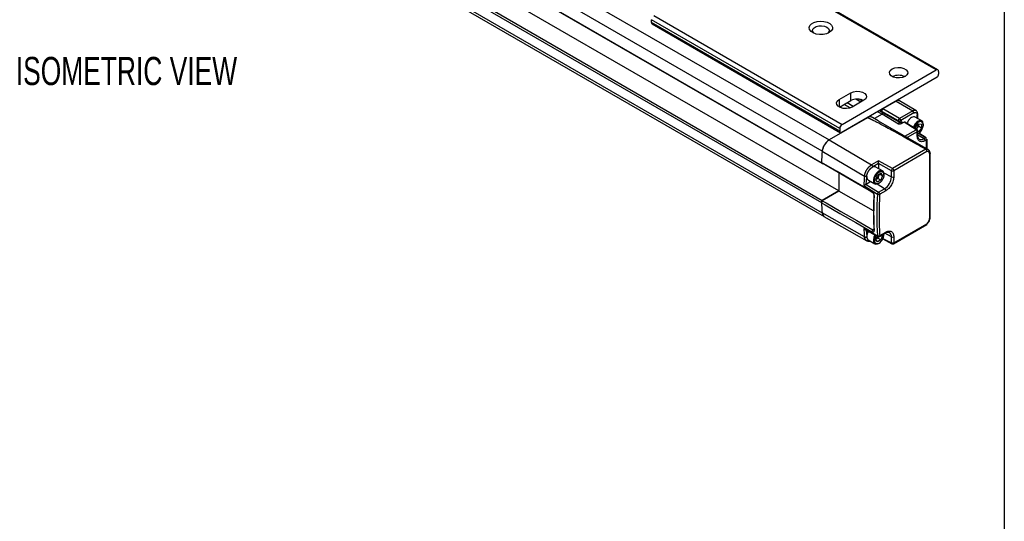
# Model space of a CAD drawing. Header units: millimetres. Extents: x 16 to 683, y 16 to 524.
# Tile 15 of 18: x 498 to 683, y 295 to 389. Entities that reach past the tile are written whole.
import ezdxf

# ---------------------------------------------------------------- set-up
doc = ezdxf.new("R2010")
doc.units = ezdxf.units.MM
doc.header["$LTSCALE"] = 2.5
doc.layers.add('DIMENSIONS', color=140, linetype='Continuous', lineweight=25)
doc.layers.add('TEXT', color=140, linetype='Continuous', lineweight=25)
doc.styles.add('SLDTEXTSTYLE0', font='TXT', dxfattribs={"width": 0.7})

msp = doc.modelspace()

# ---------------------------------------------------------------- linework, layer by layer
for p, q in [((526.012, 438.197), (649.756, 366.761)), ((648.438, 364.644), (524.695, 436.079)), ((648.271, 362.474), (524.527, 433.91)), ((648.447, 362.306), (524.703, 433.742)), ((651.525, 357.193), (527.781, 428.629)), ((524.527, 426.48), (648.271, 355.044)), ((524.703, 426.852), (648.447, 355.416)), ((524.695, 424.505), (648.438, 353.069)), ((525.075, 423.815), (648.818, 352.379)), ((669.843, 379.889), (634.488, 400.299)), ((670.155, 379.919), (634.8, 400.33)), ((616.81, 390.094), (652.165, 369.683)), ((651.723, 368.918), (616.368, 389.328)), ((616.368, 388.818), (616.368, 389.328)), ((651.723, 368.408), (616.368, 388.818)), ((616.498, 388.532), (651.853, 368.121)), ((652.165, 369.683), (669.843, 379.889)), ((670.285, 379.633), (670.285, 379.123)), ((670.036, 378.52), (651.973, 368.092)), ((661.888, 378.749), (661.888, 378.527)), ((651.613, 374.339), (653.823, 375.615)), ((653.823, 374.135), (653.823, 375.615)), ((651.613, 374.339), (651.613, 372.936)), ((651.681, 372.899), (653.823, 374.135)), ((654.261, 373.062), (653.112, 373.725)), ((656.253, 374.212), (654.044, 372.936)), ((655.674, 373.878), (654.749, 374.412)), ((655.987, 374.058), (655.386, 374.405)), ((656.107, 374.128), (655.741, 374.339)), ((662.33, 374.02), (659.833, 372.579)), ((662.33, 374.02), (659.833, 372.579)), ((662.33, 374.02), (662.286, 374.046)), ((662.33, 374.02), (665.426, 372.202)), ((662.955, 374.082), (662.652, 374.257)), ((666.035, 372.26), (662.959, 374.08)), ((653.666, 372.771), (652.563, 373.408)), ((659.674, 371.568), (658.834, 372.053)), ((659.79, 371.863), (659.147, 372.234)), ((659.64, 372.088), (659.267, 372.303)), ((659.79, 371.863), (659.64, 372.088)), ((662.759, 370.33), (659.64, 372.088)), ((659.79, 371.863), (659.64, 372.088)), ((659.789, 372.604), (659.833, 372.579)), ((662.909, 370.105), (659.79, 371.863)), ((662.928, 370.761), (659.833, 372.579)), ((665.426, 372.202), (662.928, 370.761)), ((665.645, 371.821), (663.193, 370.405)), ((656.916, 370.895), (649.751, 366.759)), ((656.916, 370.895), (656.872, 370.921)), ((657.854, 370.988), (657.421, 371.238)), ((658.922, 370.371), (657.854, 370.988)), ((659.674, 371.568), (658.261, 370.753)), ((658.969, 370.34), (668.318, 364.944)), ((662.77, 369.75), (659.674, 371.568)), ((662.759, 370.33), (662.909, 370.105)), ((663.193, 370.405), (663.321, 370.214)), ((663.81, 370.096), (663.333, 369.821)), ((666.073, 368.672), (663.81, 370.096)), ((666.237, 368.682), (663.961, 370.115)), ((667.132, 370.32), (665.906, 371.028)), ((665.98, 369.103), (666.535, 369.786)), ((666.28, 370.812), (666.28, 371.453)), ((666.372, 370.759), (666.372, 371.581)), ((666.506, 369.689), (666.497, 369.775)), ((666.535, 369.786), (667.084, 369.727)), ((651.723, 368.918), (651.723, 368.408)), ((663.966, 367.456), (666.073, 368.672)), ((666.292, 368.29), (664.406, 367.202)), ((665.977, 368.846), (665.98, 369.103)), ((666.225, 368.977), (666.07, 368.787)), ((666.503, 369.318), (666.225, 368.977)), ((666.292, 367.48), (666.292, 368.29)), ((666.522, 368.304), (666.366, 368.394)), ((666.383, 367.607), (666.383, 368.418)), ((666.522, 368.304), (666.383, 368.319)), ((666.383, 367.929), (666.429, 367.954)), ((666.429, 367.954), (666.529, 368.012)), ((667.813, 367.157), (666.488, 367.988)), ((666.506, 369.689), (666.503, 369.318)), ((667.077, 368.987), (666.503, 369.318)), ((666.507, 369.751), (666.506, 369.689)), ((667.077, 368.987), (666.522, 368.304)), ((667.971, 367.171), (666.574, 368.048)), ((667.084, 369.727), (667.077, 368.987)), ((667.423, 369.562), (667.423, 369.676)), ((649.751, 366.759), (657.7, 362.081)), ((666.383, 367.729), (667.553, 367.007)), ((667.553, 367.007), (667.813, 367.157)), ((668.026, 366.779), (667.766, 366.628)), ((668.026, 365.112), (668.026, 366.779)), ((668.117, 365.059), (668.117, 366.906)), ((648.434, 364.641), (656.381, 359.961)), ((667.919, 364.997), (661.64, 361.37)), ((668.096, 364.589), (661.86, 360.988)), ((668.402, 364.885), (668.318, 364.944)), ((668.705, 352.237), (668.705, 364.225)), ((648.271, 362.551), (648.447, 362.383)), ((648.447, 362.306), (648.271, 362.474)), ((658.988, 362.824), (657.7, 362.081)), ((661.64, 361.37), (658.988, 362.824)), ((668.613, 352.109), (668.613, 364.098)), ((648.447, 362.306), (648.513, 362.344)), ((651.525, 360.593), (651.525, 357.193)), ((651.569, 360.567), (651.569, 357.142)), ((658.993, 362.318), (657.919, 361.699)), ((659.73, 360.944), (658.503, 361.652)), ((661.425, 360.984), (658.993, 362.318)), ((658.993, 362.318), (658.993, 361.369)), ((659.984, 360.59), (661.425, 359.814)), ((661.425, 359.814), (661.425, 360.984)), ((661.86, 360.988), (661.86, 359.819)), ((657.587, 358.934), (656.699, 358.421)), ((657.097, 359.217), (658.323, 358.509)), ((658.488, 359.301), (658.807, 360.123)), ((658.807, 358.847), (658.488, 359.301)), ((658.551, 359.363), (658.501, 359.334)), ((658.87, 359.547), (658.551, 359.363)), ((658.807, 360.123), (659.445, 360.491)), ((659.445, 359.215), (658.807, 358.847)), ((659.03, 359.958), (658.87, 359.547)), ((659.445, 359.215), (658.87, 359.547)), ((659.177, 360.336), (659.03, 359.958)), ((659.764, 360.037), (659.211, 360.356)), ((659.445, 360.491), (659.764, 360.037)), ((659.764, 360.037), (659.445, 359.215)), ((660.021, 360.186), (660.021, 360.301)), ((651.525, 357.193), (648.447, 355.416)), ((651.569, 357.142), (648.447, 355.34)), ((658.055, 353.424), (651.569, 357.142)), ((656.24, 358.185), (658.797, 356.597)), ((656.699, 358.421), (656.68, 358.411)), ((656.68, 358.411), (659.025, 356.956)), ((657.947, 356.857), (657.772, 357.025)), ((660.15, 357.605), (658.757, 358.466)), ((659.025, 356.956), (660.15, 357.605)), ((659.027, 358.578), (659.126, 358.636)), ((660.363, 357.227), (659.238, 356.577)), ((648.271, 355.044), (648.447, 355.416)), ((648.447, 355.34), (648.271, 354.968)), ((658.137, 356.457), (658.182, 356.241)), ((656.381, 348.552), (648.434, 353.066)), ((648.765, 352.404), (656.819, 347.827)), ((658.797, 348.786), (656.24, 350.166)), ((656.455, 349.961), (658.87, 348.657)), ((656.71, 349.824), (656.808, 348.711)), ((657.947, 349.891), (657.772, 349.519)), ((657.947, 349.891), (658.137, 350.001)), ((658.182, 349.759), (658.137, 350.002)), ((659.238, 348.805), (660.363, 349.455)), ((661.795, 347.278), (668.077, 350.905)), ((661.86, 347.421), (668.096, 351.022)), ((656.753, 347.864), (656.837, 347.831)), ((657.079, 348), (658.323, 347.281)), ((658.488, 348.073), (658.741, 348.727)), ((658.807, 347.62), (658.488, 348.073)), ((658.551, 348.135), (658.501, 348.106)), ((658.87, 348.32), (658.551, 348.135)), ((659.445, 347.988), (658.807, 347.62)), ((658.989, 348.626), (658.87, 348.32)), ((659.445, 347.988), (658.87, 348.32)), ((659.173, 348.662), (660.299, 349.312)), ((659.764, 348.81), (659.445, 347.988)), ((659.764, 348.81), (659.596, 348.907)), ((659.667, 348.947), (659.764, 348.81)), ((659.798, 348.168), (661.492, 347.273)), ((659.837, 348.256), (661.425, 347.417)), ((660.021, 349.073), (660.019, 349.15)), ((660.021, 348.958), (660.021, 349.073)), ((661.425, 348.587), (660.192, 349.251)), ((661.425, 347.417), (661.425, 348.587)), ((661.86, 348.591), (661.86, 347.421)), ((659.027, 347.351), (659.126, 347.408))]:
    msp.add_line(p, q)
at = {"flags": 128}
for points in [[(649.735, 386.905), (649.21, 386.681), (648.595, 386.557), (647.943, 386.543), (647.313, 386.64), (646.761, 386.84), (646.336, 387.126), (646.075, 387.471), (646.002, 387.845), (646.123, 388.215), (646.428, 388.547), (646.889, 388.814), (647.465, 388.989), (648.106, 389.059), (648.754, 389.017), (649.352, 388.867), (649.846, 388.621), (650.193, 388.302), (650.362, 387.939), (650.337, 387.563), (650.122, 387.207), (649.735, 386.905)], [(646.899, 386.777), (646.772, 386.906), (646.631, 387.209), (646.679, 387.521), (646.908, 387.805), (647.292, 388.026), (647.783, 388.158), (648.324, 388.186), (648.848, 388.105), (649.293, 387.925)], [(649.293, 387.925), (649.604, 387.668), (649.744, 387.366), (649.697, 387.054), (649.477, 386.777)], [(661.557, 380.08), (662.046, 380.278), (662.622, 380.367), (663.217, 380.337), (663.758, 380.191), (664.18, 379.947), (664.432, 379.635), (664.484, 379.292), (664.33, 378.959), (663.987, 378.677), (663.498, 378.479), (662.922, 378.39), (662.327, 378.42), (661.786, 378.565), (661.364, 378.809), (661.112, 379.121), (661.06, 379.465), (661.214, 379.798), (661.557, 380.08)], [(653.823, 375.615), (654.312, 375.813), (654.888, 375.902), (655.483, 375.872), (656.024, 375.726), (656.446, 375.483), (656.698, 375.17), (656.75, 374.827), (656.596, 374.494), (656.253, 374.212)], [(654.044, 372.936), (653.555, 372.739), (652.978, 372.649), (652.383, 372.679), (651.842, 372.825), (651.42, 373.069), (651.168, 373.381), (651.116, 373.724), (651.271, 374.057), (651.613, 374.339)], [(666.383, 367.961), (666.528, 368.012), (666.871, 368.288), (667.161, 368.68), (667.355, 369.127), (667.423, 369.562), (667.355, 369.918), (667.161, 370.141), (666.871, 370.197), (666.528, 370.078), (666.528, 370.078)], [(667.423, 369.676), (667.419, 369.78), (667.319, 370.128), (667.099, 370.338), (666.788, 370.381), (666.429, 370.251)], [(657.772, 357.025), (657.072, 357.432), (654.271, 359.061), (651.271, 360.806), (648.271, 362.551)], [(657.947, 356.857), (657.247, 357.264), (654.446, 358.893), (651.447, 360.638), (648.447, 362.383)], [(659.026, 360.875), (658.667, 360.59), (658.357, 360.188), (658.136, 359.725), (658.036, 359.261), (658.07, 358.86), (658.233, 358.576), (658.503, 358.448), (658.844, 358.492), (659.027, 358.578)], [(660.021, 360.301), (660.017, 360.404), (659.917, 360.752), (659.696, 360.962), (659.386, 361.005), (659.026, 360.875)], [(648.271, 354.968), (648.971, 354.566), (651.772, 352.96), (654.772, 351.239), (657.772, 349.519)], [(648.447, 355.34), (649.147, 354.938), (651.948, 353.332), (654.948, 351.612), (657.947, 349.891)], [(658.345, 348.942), (658.136, 348.497), (658.036, 348.033), (658.07, 347.633), (658.233, 347.349), (658.503, 347.221), (658.844, 347.265), (659.027, 347.351)]]:
    msp.add_lwpolyline(points, dxfattribs=at)
for centre, radius, start, end in [((616.679, 388.786), 0.313, 174.17954, 234.50828), ((670.016, 379.677), 0.273, 350.78596, 129.20329), ((669.317, 379.17), 0.969, 317.86025, 357.23055), ((662.772, 376.268), 2.633, 64.22026, 115.77974), ((655.041, 371.816), 2.619, 64.36376, 117.72174), ((662.694, 373.525), 0.615, 64.49321, 126.34274), ((662.696, 373.509), 0.629, 65.69288, 125.61758), ((660.034, 372.216), 0.415, 119.01799, 198.00011), ((659.553, 371.786), 0.249, 299.01799, 18.00011), ((665.778, 371.723), 0.595, 64.10008, 126.3783), ((665.164, 371.798), 0.481, 2.6294, 57.08191), ((657.464, 370.141), 0.932, 65.30813, 126.00233), ((657.464, 370.142), 0.931, 65.26199, 126.04847), ((662.624, 370.012), 0.299, 299.01799, 18.00011), ((663.046, 370.419), 0.343, 246.44176, 323.17506), ((667.61, 368.418), 2.181, 122.79675, 161.26323), ((666.215, 371.597), 0.158, 294.4653, 353.58722), ((651.988, 368.361), 0.269, 169.97451, 266.67657), ((652.683, 368.874), 0.961, 122.60548, 177.39452), ((666.164, 368.539), 0.161, 62.95874, 124.34293), ((651.34, 364.308), 2.921, 122.8418, 173.39588), ((666.229, 367.621), 0.155, 293.82084, 354.85902), ((667.038, 367.704), 0.867, 243.48235, 306.43372), ((667.284, 366.606), 0.483, 2.6952, 56.14996), ((667.903, 367.033), 0.153, 63.78302, 126.35823), ((715.454, 358.367), 67.309, 174.64964, 176.50193), ((715.515, 358.359), 67.375, 174.65029, 176.43282), ((668.025, 364.267), 0.737, 66.5421, 98.23501), ((723.594, 353.756), 67.499, 174.72521, 176.23769), ((658.657, 359.94), 2.772, 302.60548, 357.39452), ((661.638, 360.247), 0.483, 243.854, 297.30065), ((699.091, 358.367), 50.929, 183.74083, 185.9716), ((699.024, 358.359), 50.867, 183.82256, 185.97243), ((716.995, 353), 58.902, 176.84597, 183.15403), ((717.556, 352.692), 58.889, 176.1973, 183.8027), ((649.291, 353.089), 0.853, 181.34683, 236.33492), ((706.871, 353.756), 50.758, 184.05554, 185.88458), ((660.214, 349.436), 0.15, 304.19658, 7.1156), ((660.579, 348.699), 0.853, 352.45871, 58.86045), ((661.638, 349.02), 0.483, 243.854, 297.30065)]:
    msp.add_arc(centre, radius, start, end)
for points, knots in [([(659.833, 372.579), (659.823, 372.573), (659.804, 372.561), (659.776, 372.538), (659.749, 372.512), (659.714, 372.473), (659.676, 372.417), (659.64, 372.343), (659.617, 372.269), (659.61, 372.198), (659.615, 372.134), (659.632, 372.104), (659.64, 372.088)], [0, 0, 0, 0, 0.0630416, 0.1250684, 0.1871589, 0.2503884, 0.3750669, 0.5002558, 0.6249344, 0.7501235, 0.8749356, 1, 1, 1, 1]), ([(659.674, 371.568), (659.72, 371.595), (659.765, 371.651), (659.812, 371.769), (659.812, 371.829), (659.79, 371.863)], [0, 0, 0, 0, 0.5, 0.5, 1, 1, 1, 1]), ([(665.645, 371.821), (665.661, 371.829), (665.693, 371.847), (665.74, 371.868), (665.787, 371.885), (665.834, 371.897), (665.905, 371.909), (665.996, 371.908), (666.096, 371.871), (666.177, 371.804), (666.229, 371.721), (666.261, 371.633), (666.277, 371.548), (666.279, 371.485), (666.28, 371.453)], [0, 0, 0, 0, 0.0481957, 0.096072, 0.1439077, 0.1919823, 0.2405711, 0.3700862, 0.5000383, 0.6248148, 0.7499052, 0.8334443, 0.9163243, 1, 1, 1, 1]), ([(666.366, 371.579), (666.368, 371.604), (666.376, 371.718), (666.327, 371.908), (666.221, 372.127), (666.09, 372.212), (666.033, 372.249)], [0, 0, 0, 0, 0.0882309, 0.4016895, 0.7369645, 1, 1, 1, 1]), ([(667.919, 364.997), (667.253, 365.371), (665.988, 366.081), (664.188, 367.084), (662.589, 367.969), (661.191, 368.736), (659.994, 369.385), (658.998, 369.916), (658.357, 370.249), (658.009, 370.425), (657.893, 370.483), (657.784, 370.537), (657.681, 370.588), (657.584, 370.635), (657.494, 370.677), (657.411, 370.716), (657.334, 370.752), (657.263, 370.783), (657.199, 370.811), (657.141, 370.835), (657.09, 370.855), (657.045, 370.871), (657.007, 370.883), (656.975, 370.892), (656.95, 370.897), (656.93, 370.899), (656.92, 370.896), (656.916, 370.895)], [0, 0, 0, 0, 0.1854147, 0.3517693, 0.4990653, 0.6273051, 0.7364923, 0.8266328, 0.897737, 0.9085643, 0.9187784, 0.9283797, 0.9373684, 0.9457449, 0.9535097, 0.9606632, 0.9672063, 0.9731398, 0.978465, 0.9831835, 0.987298, 0.9908122, 0.9937322, 0.9960688, 0.9978434, 0.9991066, 1, 1, 1, 1]), ([(662.759, 370.33), (662.745, 370.35), (662.735, 370.38), (662.734, 370.458), (662.742, 370.506), (662.78, 370.601), (662.808, 370.647), (662.869, 370.719), (662.901, 370.745), (662.928, 370.761)], [0, 0, 0, 0, 0.25, 0.25, 0.5, 0.5, 0.75, 0.75, 1, 1, 1, 1]), ([(663.193, 370.405), (663.137, 370.362), (663.06, 370.323), (662.899, 370.289), (662.818, 370.297), (662.759, 370.33)], [0, 0, 0, 0, 0.5, 0.5, 1, 1, 1, 1]), ([(663.333, 369.821), (663.321, 369.814), (663.298, 369.801), (663.257, 369.785), (663.212, 369.772), (663.164, 369.761), (663.112, 369.753), (663.051, 369.747), (662.98, 369.744), (662.884, 369.744), (662.813, 369.748), (662.77, 369.75)], [0, 0, 0, 0, 0.08110196, 0.16289059, 0.24652468, 0.3330889, 0.42356262, 0.51880467, 0.64105854, 0.78087386, 1, 1, 1, 1]), ([(662.928, 370.761), (662.938, 370.755), (662.955, 370.744), (662.984, 370.721), (663.017, 370.69), (663.055, 370.648), (663.096, 370.594), (663.129, 370.54), (663.158, 370.487), (663.178, 370.443), (663.189, 370.417), (663.193, 370.405)], [0, 0, 0, 0, 0.0811556, 0.1466728, 0.2493488, 0.3737427, 0.4965143, 0.6555885, 0.7612432, 0.8934486, 1, 1, 1, 1]), ([(663.97, 370.108), (663.962, 370.113), (663.942, 370.124), (663.905, 370.128), (663.86, 370.121), (663.827, 370.104), (663.81, 370.096)], [0, 0, 0, 0, 0.1960652, 0.4540865, 0.7220645, 1, 1, 1, 1]), ([(665.203, 370.959), (665.073, 370.866), (664.815, 370.681), (664.505, 370.272), (664.395, 369.987), (664.35, 369.871)], [0, 0, 0, 0, 0.3709575, 0.7419151, 1, 1, 1, 1]), ([(665.906, 371.028), (665.803, 371.065), (665.598, 371.14), (665.334, 371.019), (665.203, 370.959)], [0, 0, 0, 0, 0.4999489, 1, 1, 1, 1]), ([(666.528, 370.078), (666.412, 369.995), (666.179, 369.829), (665.882, 369.432), (665.773, 369.144), (665.721, 369.007)], [0, 0, 0, 0, 0.3447029, 0.6894057, 1, 1, 1, 1]), ([(666.044, 368.804), (666.06, 368.815), (666.124, 368.858), (666.181, 368.926), (666.225, 368.977)], [0, 0, 0, 0, 0.2480666, 1, 1, 1, 1]), ([(666.292, 368.29), (666.292, 368.294), (666.292, 368.302), (666.29, 368.319), (666.287, 368.351), (666.277, 368.394), (666.258, 368.45), (666.226, 368.514), (666.166, 368.603), (666.108, 368.646), (666.073, 368.672)], [0, 0, 0, 0, 0.0239271, 0.0627651, 0.1254825, 0.2508747, 0.3555346, 0.501519, 0.6951151, 1, 1, 1, 1]), ([(666.506, 369.689), (666.505, 369.577), (666.478, 369.45), (666.38, 369.202), (666.309, 369.08), (666.225, 368.977)], [0, 0, 0, 0, 0.5, 0.5, 1, 1, 1, 1]), ([(666.383, 368.418), (666.383, 368.419), (666.386, 368.45), (666.372, 368.518), (666.325, 368.607), (666.274, 368.667), (666.238, 368.681), (666.236, 368.682)], [0, 0, 0, 0, 0.0097196, 0.3043667, 0.6297706, 0.9827043, 1, 1, 1, 1]), ([(666.292, 368.29), (666.316, 368.308), (666.364, 368.344), (666.39, 368.393), (666.383, 368.417), (666.382, 368.418)], [0, 0, 0, 0, 0.4891367, 0.9782734, 1, 1, 1, 1]), ([(649.751, 366.759), (649.67, 366.712), (649.59, 366.657), (649.433, 366.533), (649.354, 366.463), (649.203, 366.309), (649.131, 366.226), (648.994, 366.051), (648.929, 365.957), (648.808, 365.764), (648.754, 365.665), (648.655, 365.462), (648.611, 365.357), (648.537, 365.149), (648.507, 365.046), (648.46, 364.841), (648.443, 364.739), (648.434, 364.641)], [0, 0, 0, 0, 0.125, 0.125, 0.25, 0.25, 0.375, 0.375, 0.5, 0.5, 0.625, 0.625, 0.75, 0.75, 0.875, 0.875, 1, 1, 1, 1]), ([(667.766, 366.628), (667.739, 366.614), (667.686, 366.584), (667.607, 366.546), (667.528, 366.513), (667.451, 366.485), (667.374, 366.462), (667.298, 366.445), (667.154, 366.423), (666.95, 366.426), (666.716, 366.514), (666.525, 366.673), (666.41, 366.863), (666.348, 367.037), (666.316, 367.175), (666.296, 367.322), (666.293, 367.427), (666.292, 367.48)], [0, 0, 0, 0, 0.03455201, 0.06885737, 0.10301552, 0.13712721, 0.1712936, 0.20561534, 0.24019176, 0.37071781, 0.50005722, 0.63090071, 0.75988069, 0.82040458, 0.88024348, 0.93992979, 1, 1, 1, 1]), ([(666.653, 366.936), (666.639, 366.942), (666.571, 366.971), (666.49, 367.089), (666.399, 367.308), (666.392, 367.51), (666.388, 367.612)], [0, 0, 0, 0, 0.088806, 0.4236197, 0.7124204, 1, 1, 1, 1]), ([(667.813, 367.157), (667.869, 367.122), (667.925, 367.061), (668.003, 366.922), (668.026, 366.844), (668.026, 366.779)], [0, 0, 0, 0, 0.5, 0.5, 1, 1, 1, 1]), ([(668.026, 366.779), (668.05, 366.797), (668.099, 366.834), (668.125, 366.883), (668.117, 366.906), (668.117, 366.906)], [0, 0, 0, 0, 0.4972563, 0.9945125, 1, 1, 1, 1]), ([(668.096, 364.589), (668.098, 364.602), (668.102, 364.629), (668.101, 364.671), (668.097, 364.711), (668.089, 364.751), (668.078, 364.788), (668.061, 364.831), (668.037, 364.878), (668.004, 364.924), (667.966, 364.966), (667.937, 364.985), (667.919, 364.997)], [0, 0, 0, 0, 0.091518, 0.1796744, 0.2644509, 0.3458339, 0.4238164, 0.4983986, 0.6266586, 0.7469237, 0.8499298, 1, 1, 1, 1]), ([(668.392, 364.541), (668.374, 364.548), (668.338, 364.563), (668.281, 364.578), (668.222, 364.588), (668.16, 364.592), (668.118, 364.59), (668.096, 364.589)], [0, 0, 0, 0, 0.201854, 0.4019534, 0.6011211, 0.8001914, 1, 1, 1, 1]), ([(668.318, 364.944), (668.377, 364.91), (668.418, 364.848), (668.445, 364.697), (668.431, 364.614), (668.392, 364.541)], [0, 0, 0, 0, 0.5, 0.5, 1, 1, 1, 1]), ([(668.613, 364.098), (668.613, 364.119), (668.612, 364.162), (668.605, 364.221), (668.593, 364.277), (668.577, 364.33), (668.551, 364.388), (668.513, 364.449), (668.459, 364.505), (668.414, 364.529), (668.392, 364.541)], [0, 0, 0, 0, 0.1007164, 0.2003713, 0.2996778, 0.3993567, 0.5001207, 0.6671191, 0.8326327, 1, 1, 1, 1]), ([(668.705, 364.226), (668.701, 364.295), (668.692, 364.435), (668.628, 364.623), (668.531, 364.786), (668.44, 364.861), (668.394, 364.898)], [0, 0, 0, 0, 0.2433814, 0.4929003, 0.7458841, 1, 1, 1, 1]), ([(668.704, 364.226), (668.704, 364.225), (668.712, 364.202), (668.686, 364.153), (668.638, 364.116), (668.613, 364.098)], [0, 0, 0, 0, 0.00483864, 0.50241932, 1, 1, 1, 1]), ([(658.993, 362.318), (658.993, 362.329), (658.993, 362.35), (658.993, 362.386), (658.993, 362.426), (658.993, 362.468), (658.993, 362.513), (658.993, 362.566), (658.992, 362.629), (658.991, 362.695), (658.989, 362.763), (658.988, 362.801), (658.988, 362.824)], [0, 0, 0, 0, 0.0635231, 0.1290096, 0.197258, 0.2689748, 0.3447692, 0.4251581, 0.5476122, 0.6886604, 0.8171601, 1, 1, 1, 1]), ([(656.381, 359.961), (656.384, 359.993), (656.391, 360.057), (656.407, 360.154), (656.427, 360.251), (656.45, 360.347), (656.477, 360.441), (656.507, 360.534), (656.54, 360.626), (656.575, 360.715), (656.613, 360.802), (656.652, 360.887), (656.694, 360.969), (656.737, 361.048), (656.781, 361.124), (656.826, 361.198), (656.871, 361.268), (656.918, 361.335), (656.964, 361.4), (657.011, 361.461), (657.057, 361.519), (657.104, 361.574), (657.15, 361.626), (657.196, 361.675), (657.241, 361.721), (657.285, 361.764), (657.328, 361.805), (657.371, 361.843), (657.412, 361.878), (657.452, 361.911), (657.492, 361.941), (657.53, 361.97), (657.566, 361.996), (657.602, 362.02), (657.636, 362.042), (657.668, 362.062), (657.69, 362.075), (657.7, 362.081)], [0, 0, 0, 0, 0.0409461, 0.0811784, 0.1206805, 0.1594489, 0.1974868, 0.2347971, 0.271382, 0.3072406, 0.3423717, 0.3767744, 0.4104487, 0.4433947, 0.475612, 0.5071005, 0.5378606, 0.5678922, 0.5971952, 0.6257693, 0.6536147, 0.6807313, 0.7071189, 0.732777, 0.7577052, 0.7819035, 0.8053724, 0.8281128, 0.8501252, 0.87141, 0.8919677, 0.9117985, 0.930901, 0.9492736, 0.9669149, 0.983824, 1, 1, 1, 1]), ([(656.807, 359.925), (656.809, 359.952), (656.812, 360.003), (656.821, 360.079), (656.833, 360.152), (656.848, 360.222), (656.864, 360.286), (656.88, 360.346), (656.898, 360.402), (656.915, 360.452), (656.931, 360.497), (656.947, 360.537), (656.961, 360.572), (656.991, 360.641), (657.04, 360.743), (657.116, 360.878), (657.2, 361.008), (657.291, 361.131), (657.357, 361.206), (657.389, 361.243)], [0, 0, 0, 0, 0.0609631, 0.1183493, 0.1721585, 0.2223904, 0.2690448, 0.3121216, 0.3516206, 0.3875416, 0.4198846, 0.4486493, 0.4738358, 0.4954439, 0.5963547, 0.6972657, 0.7981768, 0.8990883, 1, 1, 1, 1]), ([(658.496, 361.639), (658.447, 361.667), (658.325, 361.739), (658.063, 361.71), (657.75, 361.576), (657.549, 361.396), (657.448, 361.305)], [0, 0, 0, 0, 0.1816658, 0.4544439, 0.7272219, 1, 1, 1, 1]), ([(657.448, 361.305), (657.467, 361.326), (657.503, 361.366), (657.56, 361.423), (657.619, 361.478), (657.697, 361.546), (657.798, 361.624), (657.879, 361.674), (657.919, 361.699)], [0, 0, 0, 0, 0.1247376, 0.2494284, 0.3744538, 0.5001927, 0.7505025, 1, 1, 1, 1]), ([(657.919, 361.699), (657.919, 361.765), (657.896, 361.845), (657.815, 361.986), (657.758, 362.047), (657.7, 362.081)], [0, 0, 0, 0, 0.5, 0.5, 1, 1, 1, 1]), ([(659.126, 360.703), (659.07, 360.67), (658.957, 360.593), (658.79, 360.44), (658.631, 360.254), (658.489, 360.037), (658.372, 359.806), (658.29, 359.575), (658.241, 359.353), (658.226, 359.15), (658.241, 358.964), (658.29, 358.799), (658.372, 358.663), (658.489, 358.566), (658.631, 358.513), (658.79, 358.51), (658.957, 358.55), (659.126, 358.63), (659.295, 358.745), (659.462, 358.898), (659.621, 359.085), (659.763, 359.301), (659.879, 359.533), (659.961, 359.764), (660.01, 359.985), (660.026, 360.189), (660.011, 360.375), (659.962, 360.539), (659.879, 360.676), (659.763, 360.773), (659.621, 360.825), (659.462, 360.828), (659.295, 360.788), (659.182, 360.735), (659.126, 360.703)], [0, 0, 0, 0, 0.0299905, 0.0600016, 0.0924795, 0.1249996, 0.1574775, 0.1899976, 0.2199778, 0.2499996, 0.2799797, 0.3100016, 0.3424795, 0.3749996, 0.4074775, 0.4399976, 0.4699778, 0.4999996, 0.5299797, 0.5600016, 0.5924795, 0.6249996, 0.6574775, 0.6899976, 0.7199778, 0.7499996, 0.7799797, 0.8100016, 0.8424795, 0.8749996, 0.9074775, 0.9399976, 0.9699885, 1, 1, 1, 1]), ([(661.425, 360.984), (661.425, 361.051), (661.449, 361.131), (661.529, 361.274), (661.585, 361.335), (661.64, 361.37)], [0, 0, 0, 0, 0.5, 0.5, 1, 1, 1, 1]), ([(661.425, 360.984), (661.484, 360.952), (661.564, 360.935), (661.724, 360.936), (661.803, 360.956), (661.86, 360.988)], [0, 0, 0, 0, 0.5, 0.5, 1, 1, 1, 1]), ([(661.64, 361.37), (661.651, 361.363), (661.672, 361.35), (661.704, 361.322), (661.736, 361.29), (661.767, 361.25), (661.797, 361.205), (661.823, 361.152), (661.842, 361.101), (661.856, 361.044), (661.858, 361.009), (661.86, 360.988)], [0, 0, 0, 0, 0.0922029, 0.1858396, 0.2837629, 0.3880929, 0.5001736, 0.616046, 0.7501152, 0.8461895, 1, 1, 1, 1]), ([(656.81, 359.927), (656.783, 359.916), (656.75, 359.907), (656.675, 359.898), (656.633, 359.897), (656.55, 359.904), (656.51, 359.911), (656.437, 359.933), (656.406, 359.947), (656.381, 359.961)], [0, 0, 0, 0, 0.25, 0.25, 0.5, 0.5, 0.75, 0.75, 1, 1, 1, 1]), ([(656.699, 358.421), (656.71, 358.572), (656.731, 358.874), (656.768, 359.329), (656.795, 359.633), (656.808, 359.785)], [0, 0, 0, 0, 0.3334637, 0.6667888, 1, 1, 1, 1]), ([(656.81, 359.927), (656.808, 359.912), (656.806, 359.88), (656.806, 359.833), (656.807, 359.801), (656.808, 359.785)], [0, 0, 0, 0, 0.3077665, 0.640703, 1, 1, 1, 1]), ([(656.808, 359.785), (656.825, 359.677), (656.86, 359.462), (656.977, 359.277), (657.08, 359.238), (657.104, 359.229)], [0, 0, 0, 0, 0.4356541, 0.8713082, 1, 1, 1, 1]), ([(659.03, 359.958), (658.982, 359.834), (658.911, 359.712), (658.744, 359.504), (658.648, 359.419), (658.551, 359.363)], [0, 0, 0, 0, 0.5, 0.5, 1, 1, 1, 1]), ([(659.03, 359.958), (659.051, 360.021), (659.092, 360.137), (659.098, 360.244), (659.101, 360.293)], [0, 0, 0, 0, 0.541681, 1, 1, 1, 1]), ([(661.86, 359.819), (661.859, 359.787), (661.858, 359.724), (661.852, 359.628), (661.841, 359.53), (661.826, 359.43), (661.807, 359.329), (661.783, 359.226), (661.729, 359.026), (661.623, 358.726), (661.428, 358.338), (661.19, 357.977), (660.966, 357.714), (660.781, 357.534), (660.644, 357.417), (660.504, 357.313), (660.41, 357.256), (660.363, 357.227)], [0, 0, 0, 0, 0.03455219, 0.06885767, 0.10301588, 0.13712758, 0.1712939, 0.20561553, 0.24019178, 0.37071859, 0.50005724, 0.63090182, 0.75988072, 0.8204051, 0.88024416, 0.9399303, 1, 1, 1, 1]), ([(656.68, 358.411), (656.671, 358.407), (656.652, 358.397), (656.62, 358.381), (656.586, 358.364), (656.549, 358.346), (656.51, 358.326), (656.464, 358.303), (656.41, 358.275), (656.354, 358.245), (656.294, 358.214), (656.26, 358.196), (656.24, 358.185)], [0, 0, 0, 0, 0.06294736, 0.12842874, 0.19711235, 0.26958, 0.34632924, 0.42778047, 0.55038969, 0.69121331, 0.81877811, 1, 1, 1, 1]), ([(658.182, 356.241), (658.185, 356.31), (658.178, 356.386), (658.141, 356.538), (658.112, 356.616), (658.037, 356.76), (657.99, 356.828), (657.887, 356.943), (657.83, 356.991), (657.772, 357.025)], [0, 0, 0, 0, 0.25, 0.25, 0.5, 0.5, 0.75, 0.75, 1, 1, 1, 1]), ([(657.947, 356.857), (657.975, 356.841), (658.003, 356.818), (658.053, 356.76), (658.076, 356.725), (658.111, 356.65), (658.124, 356.609), (658.139, 356.53), (658.141, 356.492), (658.137, 356.457)], [0, 0, 0, 0, 0.25, 0.25, 0.5, 0.5, 0.75, 0.75, 1, 1, 1, 1]), ([(658.797, 356.597), (658.802, 356.662), (658.83, 356.737), (658.914, 356.868), (658.97, 356.924), (659.025, 356.956)], [0, 0, 0, 0, 0.5, 0.5, 1, 1, 1, 1]), ([(659.238, 356.577), (659.238, 356.643), (659.215, 356.721), (659.137, 356.86), (659.081, 356.921), (659.025, 356.956)], [0, 0, 0, 0, 0.5, 0.5, 1, 1, 1, 1]), ([(660.363, 357.227), (660.363, 357.293), (660.341, 357.37), (660.262, 357.511), (660.207, 357.57), (660.15, 357.605)], [0, 0, 0, 0, 0.5, 0.5, 1, 1, 1, 1]), ([(658.137, 356.457), (658.128, 356.287), (658.111, 355.946), (658.09, 355.437), (658.073, 354.931), (658.061, 354.427), (658.052, 353.925), (658.048, 353.426), (658.048, 352.93), (658.052, 352.436), (658.061, 351.944), (658.073, 351.454), (658.09, 350.968), (658.111, 350.483), (658.128, 350.162), (658.137, 350.002)], [0, 0, 0, 0, 0.07700403, 0.15396759, 0.23089805, 0.30780273, 0.384689, 0.46156423, 0.53843577, 0.615311, 0.69219727, 0.76910195, 0.84603241, 0.92299597, 1, 1, 1, 1]), ([(659.238, 356.577), (659.228, 356.573), (659.211, 356.565), (659.183, 356.556), (659.159, 356.55), (659.124, 356.543), (659.077, 356.538), (659.007, 356.538), (658.932, 356.547), (658.856, 356.567), (658.816, 356.587), (658.797, 356.597)], [0, 0, 0, 0, 0.0794195, 0.1476392, 0.2046007, 0.2503788, 0.3836925, 0.5004624, 0.6803035, 0.8433645, 1, 1, 1, 1]), ([(659.238, 356.577), (659.227, 356.398), (659.205, 356.04), (659.177, 355.505), (659.154, 354.973), (659.136, 354.444), (659.122, 353.917), (659.113, 353.394), (659.108, 352.873), (659.108, 352.355), (659.113, 351.839), (659.122, 351.327), (659.136, 350.817), (659.154, 350.31), (659.177, 349.805), (659.205, 349.303), (659.227, 348.971), (659.238, 348.805)], [0, 0, 0, 0, 0.06686403, 0.13366967, 0.20042387, 0.26713358, 0.33380574, 0.40044734, 0.46706536, 0.53366679, 0.60025862, 0.66684786, 0.7334415, 0.80004655, 0.86666999, 0.93331881, 1, 1, 1, 1]), ([(648.434, 353.066), (648.467, 352.92), (648.535, 352.627), (648.695, 352.404), (648.817, 352.375), (648.817, 352.375)], [0, 0, 0, 0, 0.4999006, 0.9998015, 1, 1, 1, 1]), ([(668.077, 350.914), (668.121, 350.96), (668.276, 351.119), (668.399, 351.317), (668.487, 351.457)], [0, 0, 0, 0, 0.2908711, 1, 1, 1, 1]), ([(668.096, 351.022), (668.118, 351.046), (668.161, 351.093), (668.223, 351.168), (668.282, 351.246), (668.339, 351.327), (668.374, 351.383), (668.392, 351.411)], [0, 0, 0, 0, 0.2018557, 0.401956, 0.6011238, 0.8001932, 1, 1, 1, 1]), ([(668.392, 351.411), (668.406, 351.434), (668.433, 351.479), (668.469, 351.549), (668.502, 351.619), (668.531, 351.691), (668.561, 351.779), (668.589, 351.883), (668.609, 352), (668.612, 352.073), (668.613, 352.109)], [0, 0, 0, 0, 0.1007287, 0.2003904, 0.2996984, 0.3993738, 0.5001297, 0.6671541, 0.8326647, 1, 1, 1, 1]), ([(668.392, 351.411), (668.409, 351.399), (668.439, 351.377), (668.434, 351.376), (668.431, 351.376)], [0, 0, 0, 0, 0.5714924, 1, 1, 1, 1]), ([(668.435, 351.373), (668.475, 351.443), (668.554, 351.582), (668.638, 351.805), (668.694, 352.029), (668.701, 352.167), (668.705, 352.237)], [0, 0, 0, 0, 0.2481759, 0.4975185, 0.7481161, 1, 1, 1, 1]), ([(668.613, 352.109), (668.638, 352.128), (668.686, 352.165), (668.712, 352.214), (668.705, 352.237), (668.704, 352.237)], [0, 0, 0, 0, 0.4989052, 0.9978104, 1, 1, 1, 1]), ([(656.24, 350.166), (656.275, 350.119), (656.336, 350.036), (656.42, 349.985), (656.456, 349.963)], [0, 0, 0, 0, 0.5738045, 1, 1, 1, 1]), ([(657.147, 349.677), (657.108, 349.618), (656.989, 349.438), (656.859, 349.094), (656.825, 348.839), (656.808, 348.711)], [0, 0, 0, 0, 0.1936725, 0.5968363, 1, 1, 1, 1]), ([(657.772, 349.519), (657.83, 349.485), (657.887, 349.465), (657.99, 349.454), (658.037, 349.462), (658.112, 349.507), (658.141, 349.543), (658.178, 349.636), (658.185, 349.694), (658.182, 349.759)], [0, 0, 0, 0, 0.25, 0.25, 0.5, 0.5, 0.75, 0.75, 1, 1, 1, 1]), ([(658.137, 350.002), (658.141, 349.971), (658.139, 349.944), (658.124, 349.898), (658.111, 349.881), (658.076, 349.86), (658.053, 349.857), (658.003, 349.865), (657.975, 349.875), (657.947, 349.891)], [0, 0, 0, 0, 0.25, 0.25, 0.5, 0.5, 0.75, 0.75, 1, 1, 1, 1]), ([(660.298, 349.311), (660.375, 349.351), (660.534, 349.434), (660.749, 349.478), (660.915, 349.477), (660.988, 349.436), (661.019, 349.42)], [0, 0, 0, 0, 0.2487926, 0.5150123, 0.7973791, 1, 1, 1, 1]), ([(660.363, 349.455), (660.39, 349.47), (660.444, 349.5), (660.525, 349.539), (660.604, 349.573), (660.683, 349.601), (660.761, 349.624), (660.838, 349.641), (660.985, 349.664), (661.192, 349.66), (661.429, 349.572), (661.623, 349.409), (661.739, 349.217), (661.802, 349.04), (661.835, 348.901), (661.856, 348.752), (661.858, 348.645), (661.86, 348.591)], [0, 0, 0, 0, 0.0345522, 0.0688577, 0.1030159, 0.1371276, 0.1712939, 0.2056155, 0.2401918, 0.3707186, 0.5000572, 0.6309018, 0.7598807, 0.8204051, 0.8802442, 0.9399303, 1, 1, 1, 1]), ([(668.063, 350.897), (668.063, 350.897), (668.082, 350.9), (668.094, 350.929), (668.103, 350.973), (668.099, 351.005), (668.096, 351.022)], [0, 0, 0, 0, 0.01010005, 0.44582984, 0.70829419, 1, 1, 1, 1]), ([(656.381, 348.552), (656.406, 348.537), (656.437, 348.525), (656.51, 348.509), (656.551, 348.505), (656.634, 348.509), (656.676, 348.516), (656.751, 348.539), (656.784, 348.555), (656.81, 348.572)], [0, 0, 0, 0, 0.25, 0.25, 0.5, 0.5, 0.75, 0.75, 1, 1, 1, 1]), ([(656.922, 347.794), (656.902, 347.8), (656.861, 347.812), (656.803, 347.836), (656.747, 347.867), (656.693, 347.904), (656.641, 347.948), (656.593, 347.999), (656.548, 348.056), (656.508, 348.121), (656.471, 348.193), (656.44, 348.272), (656.414, 348.359), (656.393, 348.452), (656.385, 348.518), (656.381, 348.552)], [0, 0, 0, 0, 0.0681915, 0.1378384, 0.2089416, 0.2815013, 0.3555166, 0.4309878, 0.5079135, 0.5862897, 0.6661154, 0.7473988, 0.8301501, 0.9143659, 1, 1, 1, 1]), ([(656.807, 348.57), (656.816, 348.488), (656.832, 348.344), (656.9, 348.187), (656.957, 348.108), (657.019, 348.041), (657.064, 348.021), (657.104, 348.003)], [0, 0, 0, 0, 0.3158875, 0.5517667, 0.7550517, 0.7826661, 1, 1, 1, 1]), ([(656.808, 348.711), (656.808, 348.684), (656.807, 348.637), (656.809, 348.591), (656.81, 348.572)], [0, 0, 0, 0, 0.5842412, 1, 1, 1, 1]), ([(656.837, 347.831), (656.889, 347.808), (657.02, 347.749), (657.233, 347.733), (657.392, 347.77), (657.452, 347.784)], [0, 0, 0, 0, 0.2910348, 0.7327908, 1, 1, 1, 1]), ([(658.569, 348.909), (658.543, 348.876), (658.417, 348.714), (658.282, 348.354), (658.207, 347.913), (658.278, 347.546), (658.477, 347.317), (658.775, 347.259), (659.126, 347.381), (659.477, 347.665), (659.776, 348.068), (659.97, 348.522), (660.045, 348.906), (660.002, 349.077), (659.988, 349.132)], [0, 0, 0, 0, 0.0242441, 0.1172733, 0.2103026, 0.3033319, 0.3963611, 0.4893904, 0.5824197, 0.6754489, 0.7684782, 0.8615075, 0.9545367, 1, 1, 1, 1]), ([(658.551, 348.135), (658.6, 348.168), (658.696, 348.232), (658.83, 348.377), (658.927, 348.512), (658.967, 348.599), (658.979, 348.626)], [0, 0, 0, 0, 0.29188613, 0.58377227, 0.8756584, 1, 1, 1, 1]), ([(658.797, 348.786), (658.808, 348.78), (658.83, 348.769), (658.87, 348.755), (658.914, 348.744), (658.964, 348.739), (659.018, 348.738), (659.077, 348.744), (659.131, 348.756), (659.188, 348.776), (659.219, 348.794), (659.238, 348.805)], [0, 0, 0, 0, 0.0925523, 0.1865981, 0.2847017, 0.3888067, 0.500182, 0.6161341, 0.7501258, 0.8435878, 1, 1, 1, 1]), ([(658.797, 348.786), (658.803, 348.757), (658.814, 348.699), (658.851, 348.672), (658.869, 348.659)], [0, 0, 0, 0, 0.5164572, 1, 1, 1, 1]), ([(658.869, 348.661), (658.899, 348.647), (658.962, 348.617), (659.068, 348.621), (659.142, 348.64), (659.172, 348.662), (659.173, 348.663)], [0, 0, 0, 0, 0.3032012, 0.6528318, 0.9847653, 1, 1, 1, 1]), ([(659.238, 348.805), (659.234, 348.775), (659.227, 348.716), (659.198, 348.669), (659.174, 348.663), (659.173, 348.663)], [0, 0, 0, 0, 0.4889251, 0.9778501, 1, 1, 1, 1]), ([(661.86, 347.421), (661.803, 347.389), (661.724, 347.369), (661.564, 347.368), (661.484, 347.385), (661.425, 347.417)], [0, 0, 0, 0, 0.5, 0.5, 1, 1, 1, 1]), ([(661.425, 347.417), (661.429, 347.386), (661.437, 347.325), (661.467, 347.278), (661.492, 347.274), (661.494, 347.274)], [0, 0, 0, 0, 0.484923, 0.9698461, 1, 1, 1, 1]), ([(661.495, 347.277), (661.516, 347.265), (661.569, 347.236), (661.668, 347.233), (661.749, 347.251), (661.786, 347.275), (661.793, 347.28)], [0, 0, 0, 0, 0.2256785, 0.5794856, 0.9146169, 1, 1, 1, 1]), ([(661.794, 347.278), (661.795, 347.278), (661.819, 347.283), (661.848, 347.33), (661.856, 347.391), (661.86, 347.421)], [0, 0, 0, 0, 0.0079893, 0.5039947, 1, 1, 1, 1])]:
    msp.add_open_spline(points, degree=3, knots=knots)
for points in [[(663.321, 370.214), (663.381, 370.124), (663.385, 369.978), (663.333, 369.821)], [(657.389, 361.243), (657.409, 361.264), (657.428, 361.285), (657.448, 361.305)]]:
    msp.add_open_spline(points, degree=3)
at = {"layer": 'TEXT'}
msp.add_line((682.625, 523.875), (682.625, 15.875), dxfattribs=at)

# ---------------------------------------------------------------- texts
at = {"layer": 'DIMENSIONS', "insert": (497.018, 382.345), "char_height": 5.29167, "attachment_point": 1, "style": 'SLDTEXTSTYLE0'}
msp.add_mtext('ISOMETRIC VIEW', dxfattribs=at)

doc.saveas('drawing.dxf')
